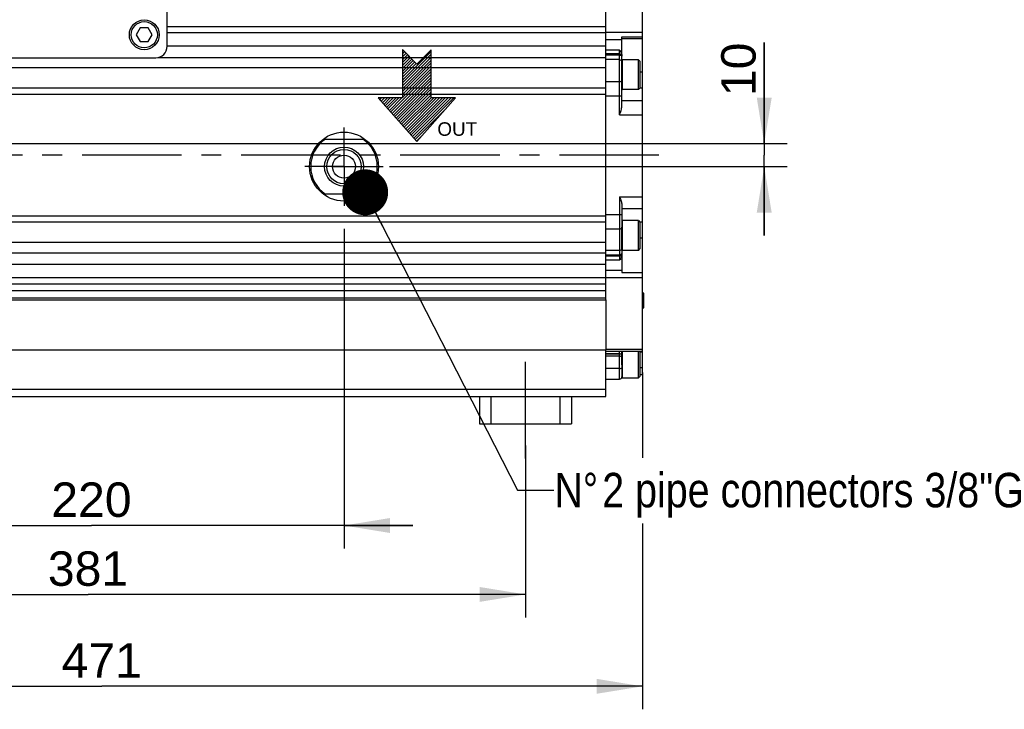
# Model space of a CAD drawing. Header units: millimetres. Extents: x -134 to 420, y 0 to 297.
# Tile 27 of 53: x 167 to 253, y 149 to 209. Entities that reach past the tile are written whole.
import ezdxf

# ---------------------------------------------------------------- set-up
doc = ezdxf.new("R2010")
doc.units = ezdxf.units.MM
doc.header["$LTSCALE"] = 23.1
doc.linetypes.add('CENTER', pattern=[0.6, 0.375, -0.075, 0.075, -0.075])
doc.layers.get('0').update_dxf_attribs({"linetype": 'CONTINUOUS'})
for name, color, linetype in [('AXIS', 7, 'CONTINUOUS'), ('COMPONENTS', 7, 'CONTINUOUS'), ('CUT', 7, 'CONTINUOUS'), ('DETAIL', 7, 'CONTINUOUS'), ('DIMENSION', 7, 'CONTINUOUS'), ('PROTRUSION', 7, 'CONTINUOUS')]:
    doc.layers.add(name, color=color, linetype=linetype)
doc.styles.get("Standard").update_dxf_attribs({"font": 'arial.ttf'})
doc.styles.add('TEXTSTYLE_11', font='arial.ttf')
doc.dimstyles.new('DIMSTYLE_10', dxfattribs={"dimtxt": 3, "dimasz": 4, "dimexe": 0.18, "dimexo": 0.0625, "dimgap": 0.09, "dimtad": 1, "dimdec": 3, "dimlfac": 5, "dimdsep": 46, "dimtxsty": 'STANDARD', "dimblk": '_FILLED', "dimblk1": '_FILLED', "dimblk2": '_FILLED', "dimcen": 0.09, "dimadec": 0, "dimazin": 0, "dimtp": 0.2, "dimtm": 0.2, "dimtfac": 1, "dimtdec": 3, "dimtofl": 0, "dimtmove": 0, "dimatfit": 3, "dimldrblk": '_FILLED', "dimfxl": 1, "dimtolj": 1, "dimarcsym": 0})
doc.dimstyles.new('DIMSTYLE_11', dxfattribs={"dimtxt": 3, "dimasz": 4, "dimexe": 0.18, "dimexo": 0.0625, "dimgap": 0.09, "dimtad": 1, "dimdec": 3, "dimlfac": 5, "dimdsep": 46, "dimtxsty": 'STANDARD', "dimblk": '_FILLED', "dimblk1": '_FILLED', "dimblk2": '_FILLED', "dimcen": 0.09, "dimadec": 0, "dimazin": 0, "dimtp": 0.5, "dimtm": 0.5, "dimtfac": 1, "dimtdec": 3, "dimtofl": 0, "dimtmove": 0, "dimatfit": 3, "dimldrblk": '_FILLED', "dimfxl": 1, "dimtolj": 1, "dimarcsym": 0})
doc.dimstyles.new('DIMSTYLE_12', dxfattribs={"dimtxt": 3, "dimasz": 4, "dimexe": 0.18, "dimexo": 0.0625, "dimgap": 0.09, "dimtad": 1, "dimdec": 3, "dimlfac": 5, "dimdsep": 46, "dimtxsty": 'STANDARD', "dimblk": '_FILLED', "dimblk1": '_FILLED', "dimblk2": '_FILLED', "dimcen": 0.09, "dimadec": 0, "dimazin": 0, "dimtp": 0.8, "dimtm": 0.8, "dimtfac": 1, "dimtdec": 3, "dimtofl": 0, "dimtmove": 0, "dimatfit": 3, "dimldrblk": '_FILLED', "dimfxl": 1, "dimtolj": 1, "dimarcsym": 0})
doc.dimstyles.new('DIMSTYLE_2', dxfattribs={"dimtxt": 3, "dimasz": 4, "dimexe": 0.18, "dimexo": 0.0625, "dimgap": 0.09, "dimtad": 1, "dimlfac": 5, "dimdsep": 46, "dimtxsty": 'STANDARD', "dimblk": '_FILLED', "dimblk1": '_FILLED', "dimblk2": '_FILLED', "dimcen": 0.09, "dimadec": 0, "dimazin": 0, "dimtp": 0.5, "dimtm": 0.5, "dimtfac": 1, "dimtofl": 0, "dimtmove": 0, "dimatfit": 3, "dimldrblk": '_FILLED', "dimfxl": 1, "dimtolj": 1, "dimarcsym": 0})
doc.dimstyles.get("Standard").update_dxf_attribs({"dimtxt": 3, "dimasz": 4, "dimexe": 0.18, "dimexo": 0.0625, "dimgap": 0.09, "dimtad": 1, "dimdec": 3, "dimdsep": 46, "dimtxsty": 'STANDARD', "dimblk": '_FILLED', "dimblk1": '_FILLED', "dimblk2": '_FILLED', "dimcen": 0.09, "dimadec": 0, "dimazin": 0, "dimtol": 1, "dimtp": 0.001, "dimtm": 0.001, "dimtfac": 1, "dimtdec": 3, "dimtofl": 0, "dimtmove": 0, "dimatfit": 3, "dimldrblk": '_FILLED', "dimfxl": 1, "dimtolj": 1, "dimarcsym": 0})

# ---------------------------------------------------------------- blocks, each defined once
blk = doc.blocks.new('_FILLED')
at = {"color": 0, "linetype": 'BYBLOCK'}
blk.add_solid([(0, 0), (-1, 0.1625), (-1, -0.1625)], dxfattribs=at)
blk = doc.blocks.new('*D1')
at = {"layer": 'DIMENSION', "color": 2, "linetype": 'CONTINUOUS'}
for p, q in [((211.38, 172.195), (211.38, 157.236)), ((135.18, 161.236), (135.18, 159.179)), ((135.18, 159.236), (173.28, 159.236)), ((211.38, 159.236), (173.28, 159.236))]:
    blk.add_line(p, q, dxfattribs=at)
at = {"layer": 'DIMENSION', "color": 2, "linetype": 'CONTINUOUS', "xscale": 4, "yscale": 4, "zscale": 4, "rotation": 180}
blk.add_blockref('_FILLED', (135.18, 159.236), dxfattribs=at)
at = {"layer": 'DIMENSION', "color": 2, "linetype": 'CONTINUOUS', "xscale": 4, "yscale": 4, "zscale": 4}
blk.add_blockref('_FILLED', (211.38, 159.236), dxfattribs=at)
at = {"layer": 'DIMENSION', "color": 2, "linetype": 'CONTINUOUS', "insert": (173.28, 162.986), "char_height": 3, "width": 8.15242, "attachment_point": 2, "line_spacing_factor": 0.9}
blk.add_mtext('381 ', dxfattribs=at)
blk = doc.blocks.new('*D15')
at = {"layer": 'DIMENSION', "color": 2, "linetype": 'CONTINUOUS'}
for p, q in [((232.18, 198.482), (232.18, 207.279)), ((232.18, 207.279), (232.18, 197.482)), ((156.237, 198.482), (234.18, 198.482)), ((232.18, 190.482), (232.18, 197.482)), ((199.537, 196.482), (234.18, 196.482)), ((232.18, 196.482), (232.18, 190.482))]:
    blk.add_line(p, q, dxfattribs=at)
at = {"layer": 'DIMENSION', "color": 2, "linetype": 'CONTINUOUS', "xscale": 4, "yscale": 4, "zscale": 4}
for p, rotation in [((232.18, 198.482), 270), ((232.18, 196.482), 90)]:
    blk.add_blockref('_FILLED', p, dxfattribs=dict(at, rotation=rotation))
at = {"layer": 'DIMENSION', "color": 2, "linetype": 'CONTINUOUS', "insert": (228.43, 202.617), "char_height": 3, "width": 4.66171, "attachment_point": 1, "rotation": 90, "line_spacing_factor": 0.9}
blk.add_mtext('10', dxfattribs=at)
blk = doc.blocks.new('*D17')
at = {"color": 2, "linetype": 'CONTINUOUS'}
for p, q in [((151.58, 193.196), (151.58, 163.236)), ((195.58, 191.075), (195.58, 163.236)), ((151.58, 165.236), (145.58, 165.236)), ((145.58, 165.236), (173.58, 165.236)), ((201.58, 165.236), (173.58, 165.236)), ((195.58, 165.236), (201.58, 165.236))]:
    blk.add_line(p, q, dxfattribs=at)
at = {"color": 2, "linetype": 'CONTINUOUS', "xscale": 4, "yscale": 4, "zscale": 4}
blk.add_blockref('_FILLED', (151.58, 165.236), dxfattribs=at)
at = {"color": 2, "linetype": 'CONTINUOUS', "xscale": 4, "yscale": 4, "zscale": 4, "rotation": 180}
blk.add_blockref('_FILLED', (195.58, 165.236), dxfattribs=at)
at = {"color": 2, "linetype": 'CONTINUOUS', "insert": (173.58, 168.986), "char_height": 3, "width": 6.99257, "attachment_point": 2, "line_spacing_factor": 0.9}
blk.add_mtext('220', dxfattribs=at)
blk = doc.blocks.new('*D18')
at = {"color": 2, "linetype": 'CONTINUOUS'}
for p, q in [((221.58, 178.567), (221.58, 171.128)), ((127.38, 177.382), (127.38, 149.236)), ((221.58, 165.421), (221.58, 149.236)), ((127.38, 151.236), (174.48, 151.236)), ((221.58, 151.236), (174.48, 151.236))]:
    blk.add_line(p, q, dxfattribs=at)
at = {"color": 2, "linetype": 'CONTINUOUS', "xscale": 4, "yscale": 4, "zscale": 4, "rotation": 180}
blk.add_blockref('_FILLED', (127.38, 151.236), dxfattribs=at)
at = {"color": 2, "linetype": 'CONTINUOUS', "xscale": 4, "yscale": 4, "zscale": 4}
blk.add_blockref('_FILLED', (221.58, 151.236), dxfattribs=at)
at = {"color": 2, "linetype": 'CONTINUOUS', "insert": (174.48, 154.986), "char_height": 3, "width": 6.99257, "attachment_point": 2, "line_spacing_factor": 0.9}
blk.add_mtext('471', dxfattribs=at)
blk = doc.blocks.new('COOLING_IN_BL3', base_point=(202.869, 202.668))
at = {"layer": 'DETAIL', "color": 5, "linetype": 'CONTINUOUS'}
for p, q in [((200.665, 206.668), (200.665, 202.458)), ((201.928, 205.405), (200.665, 206.668)), ((200.665, 206.54), (200.729, 206.604)), ((200.665, 204.019), (203.161, 206.515)), ((200.665, 206.288), (200.855, 206.478)), ((200.665, 206.036), (200.981, 206.352)), ((200.665, 203.767), (203.161, 206.263)), ((200.665, 205.784), (201.107, 206.226)), ((200.665, 205.532), (201.233, 206.1)), ((200.665, 203.515), (203.161, 206.011)), ((200.665, 205.28), (201.359, 205.974)), ((200.665, 205.028), (201.486, 205.848)), ((203.161, 206.638), (201.928, 205.405)), ((203.161, 202.458), (203.161, 206.638)), ((200.665, 203.263), (203.161, 205.759)), ((200.665, 204.776), (201.612, 205.722)), ((200.665, 204.524), (201.738, 205.596)), ((200.665, 203.011), (203.161, 205.507)), ((200.665, 204.272), (201.864, 205.47)), ((200.665, 202.759), (203.161, 205.255)), ((200.665, 202.507), (203.161, 205.003)), ((199.646, 201.236), (203.161, 204.751)), ((199.765, 201.102), (203.161, 204.499)), ((199.883, 200.969), (203.161, 204.246)), ((200.002, 200.835), (203.161, 203.994)), ((200.121, 200.702), (203.161, 203.742)), ((200.239, 200.569), (203.161, 203.49)), ((200.665, 202.458), (198.56, 202.458)), ((198.56, 202.458), (201.928, 198.668)), ((198.579, 202.437), (198.599, 202.458)), ((198.697, 202.303), (198.851, 202.458)), ((198.816, 202.17), (199.104, 202.458)), ((198.934, 202.037), (199.356, 202.458)), ((199.053, 201.903), (199.608, 202.458)), ((199.172, 201.77), (199.86, 202.458)), ((199.29, 201.636), (200.112, 202.458)), ((199.409, 201.503), (200.364, 202.458)), ((199.528, 201.369), (200.616, 202.458)), ((200.358, 200.435), (203.161, 203.238)), ((200.477, 200.302), (203.161, 202.986)), ((200.595, 200.168), (203.161, 202.734)), ((200.714, 200.035), (203.161, 202.482)), ((200.832, 199.901), (203.389, 202.458)), ((200.951, 199.768), (203.641, 202.458)), ((201.07, 199.634), (203.893, 202.458)), ((201.188, 199.501), (204.145, 202.458)), ((201.307, 199.367), (204.397, 202.458)), ((201.426, 199.234), (204.649, 202.458)), ((201.544, 199.101), (204.901, 202.458)), ((201.663, 198.967), (205.153, 202.458)), ((201.928, 198.668), (205.297, 202.458)), ((205.297, 202.458), (203.161, 202.458)), ((201.781, 198.834), (204.428, 201.481)), ((201.9, 198.7), (202.412, 199.212))]:
    blk.add_line(p, q, dxfattribs=at)
at = {"layer": 'DETAIL', "color": 2, "linetype": 'CONTINUOUS', "style": 'TEXTSTYLE_11'}
blk.add_text('OUT', height=1.1789, dxfattribs=at).set_placement((203.707, 199.161))

msp = doc.modelspace()

# ---------------------------------------------------------------- linework, layer by layer
at = {"color": 7, "linetype": 'CONTINUOUS'}
for p, q in [((219.7796, 203.76192), (219.7796, 205.70634)), ((221.2196, 205.78213), (219.8466, 205.78213)), ((221.2196, 205.78213), (221.3796, 205.62213)), ((221.2196, 203.18213), (221.2196, 205.78213)), ((221.3796, 203.34213), (221.3796, 205.62213)), ((221.2196, 203.18213), (221.3796, 203.34213)), ((221.2196, 203.18213), (219.8466, 203.18213)), ((194.5796, 196.48213), (196.5796, 196.48213)), ((221.2196, 191.78213), (219.8466, 191.78213)), ((221.2196, 191.78213), (221.3796, 191.62213)), ((221.2196, 189.18213), (221.2196, 191.78213)), ((221.3796, 189.34213), (221.3796, 191.62213)), ((219.7796, 189.25792), (219.7796, 191.20234)), ((221.2196, 189.18213), (219.8466, 189.18213)), ((221.2196, 189.18213), (221.3796, 189.34213)), ((221.5796, 185.52492), (221.5996, 185.52492)), ((221.5996, 185.52492), (221.6796, 185.44492)), ((221.5996, 184.12492), (221.5996, 185.52492)), ((221.6796, 184.20492), (221.6796, 185.44492)), ((221.5796, 184.12492), (221.5996, 184.12492)), ((221.5996, 184.12492), (221.6796, 184.20492)), ((221.2196, 178.08213), (221.2196, 180.40374)), ((221.3796, 178.24216), (221.3796, 180.40374)), ((219.7796, 179.23705), (219.7796, 178.14913)), ((219.8466, 178.08213), (221.2196, 178.08213)), ((221.2196, 178.08213), (221.3796, 178.24213))]:
    msp.add_line(p, q, dxfattribs=at)
at = {"color": 9, "linetype": 'CONTINUOUS'}
for p, q in [((219.8466, 203.18213), (219.8466, 205.78213)), ((219.8466, 189.18213), (219.8466, 191.78213)), ((219.8466, 178.08213), (219.8466, 180.40374))]:
    msp.add_line(p, q, dxfattribs=at)
at = {"color": 7, "linetype": 'CONTINUOUS'}
for centre, start, end in [((219.8466, 205.71513), 90, 180), ((219.8466, 203.24913), 180, 270), ((219.8466, 191.71513), 90, 180), ((219.8466, 189.24913), 180, 270), ((219.8466, 178.14913), 180, 270)]:
    msp.add_arc(centre, 0.067, start, end, dxfattribs=at)
at = {"layer": 'AXIS', "color": 7, "linetype": 'CONTINUOUS'}
for p, q in [((218.3796, 187.98213), (218.3796, 206.98213)), ((179.38525, 205.98213), (218.3796, 205.98213)), ((218.3796, 205.09535), (131.1796, 205.09535)), ((218.3796, 203.32019), (131.1796, 203.32019)), ((131.1796, 202.78213), (218.3796, 202.78213)), ((131.1796, 192.18213), (218.3796, 192.18213)), ((218.3796, 191.64408), (131.1796, 191.64408)), ((218.3796, 189.86892), (131.1796, 189.86892)), ((131.1796, 188.98213), (218.3796, 188.98213))]:
    msp.add_line(p, q, dxfattribs=at)
at = {"layer": 'AXIS', "color": 2, "linetype": 'CENTER'}
for p, q in [((195.5796, 196.48213), (195.5796, 199.88899)), ((223.0008, 197.48213), (109.35211, 197.48213)), ((195.5796, 196.48213), (192.17274, 196.48213)), ((195.5796, 196.48213), (198.98646, 196.48213)), ((195.5796, 196.48213), (195.5796, 193.07527)), ((211.3796, 171.08213), (211.3796, 179.48213))]:
    msp.add_line(p, q, dxfattribs=at)
at = {"layer": 'COMPONENTS', "color": 7, "linetype": 'CONTINUOUS'}
for p, q in [((221.5796, 178.38213), (221.5796, 216.58213)), ((180.1796, 206.96025), (180.1796, 209.96025)), ((177.83319, 208.56025), (177.48678, 207.96025)), ((178.52601, 208.56025), (177.83319, 208.56025)), ((178.87242, 207.96025), (178.52601, 208.56025)), ((177.48678, 207.96025), (177.83319, 207.36025)), ((178.52601, 207.36025), (178.87242, 207.96025)), ((219.7796, 205.70619), (219.7796, 207.79062)), ((177.83319, 207.36025), (178.52601, 207.36025)), ((164.1796, 205.96025), (179.1796, 205.96025)), ((219.7796, 201.75909), (219.7796, 203.76192)), ((193.7796, 198.88213), (197.3796, 198.88213)), ((197.3796, 194.08213), (193.7796, 194.08213)), ((219.7796, 193.14341), (219.7796, 191.20234)), ((219.7796, 189.25808), (219.7796, 187.25811)), ((219.7796, 187.25811), (221.5796, 187.25811)), ((219.7796, 180.38213), (218.3796, 180.38213)), ((219.7796, 179.23663), (219.7796, 180.41455)), ((219.7796, 180.40374), (221.5796, 180.40374)), ((218.3796, 177.98213), (219.5796, 177.98213)), ((221.3796, 178.38213), (221.5796, 178.38213)), ((207.3796, 176.48213), (215.3796, 176.48213)), ((207.3796, 176.48213), (207.3796, 174.08213)), ((208.3796, 176.48213), (208.3796, 174.08213)), ((214.3796, 176.48213), (214.3796, 174.08213)), ((215.3796, 176.48213), (215.3796, 174.08213)), ((207.3796, 174.08213), (215.3796, 174.08213))]:
    msp.add_line(p, q, dxfattribs=at)
at = {"layer": 'COMPONENTS', "color": 9, "linetype": 'CONTINUOUS'}
for p, q in [((221.5796, 208.15389), (218.3796, 208.15389)), ((219.7796, 207.79062), (221.5796, 207.79062)), ((219.7796, 207.63666), (221.5796, 207.63666)), ((219.7796, 207.51358), (218.3796, 207.51358)), ((219.5796, 206.63213), (218.3796, 206.63213)), ((219.5796, 206.28572), (218.3796, 206.28572)), ((219.5796, 206.27716), (218.3796, 206.27716)), ((219.5796, 206.18876), (218.3796, 206.18876)), ((219.5796, 200.98449), (219.5796, 206.63213)), ((219.5796, 205.7977), (218.3796, 205.7977)), ((221.5796, 204.71316), (221.3796, 204.71316)), ((218.3796, 203.89889), (219.5796, 203.89889)), ((221.5796, 203.31411), (221.35158, 203.31411)), ((218.3796, 202.6491), (219.7796, 202.6491)), ((219.7796, 202.23038), (221.5796, 202.23038)), ((219.5796, 200.98449), (221.5796, 200.98449)), ((219.5796, 193.83623), (221.5796, 193.83623)), ((219.5796, 193.83623), (219.5796, 188.33213)), ((218.3796, 192.31516), (219.7796, 192.31516)), ((219.7796, 192.82394), (221.5796, 192.82394)), ((221.5796, 191.65015), (221.35158, 191.65015)), ((218.3796, 191.06537), (219.5796, 191.06537)), ((221.5796, 190.2511), (221.3796, 190.2511)), ((219.5796, 189.16656), (218.3796, 189.16656)), ((219.5796, 188.7755), (218.3796, 188.7755)), ((219.5796, 188.6871), (218.3796, 188.6871)), ((219.5796, 188.67854), (218.3796, 188.67854)), ((219.5796, 188.33213), (218.3796, 188.33213)), ((219.7796, 187.45068), (218.3796, 187.45068)), ((221.5796, 186.81038), (218.3796, 186.81038)), ((221.5796, 180.56724), (218.3796, 180.56724)), ((219.5796, 180.18213), (218.3796, 180.18213)), ((219.5796, 180.1673), (218.3796, 180.1673)), ((219.5796, 177.98213), (219.5796, 180.38213)), ((219.7796, 180.41455), (221.5796, 180.41455)), ((221.5796, 180.32326), (221.3796, 180.32326)), ((219.5796, 179.97773), (218.3796, 179.97773)), ((219.5796, 178.9033), (218.3796, 178.9033)), ((221.3796, 178.97826), (221.5796, 178.97826))]:
    msp.add_line(p, q, dxfattribs=at)
at = {"layer": 'COMPONENTS', "color": 7, "linetype": 'CONTINUOUS'}
for centre, radius in [((178.1796, 207.96025), 1.3), ((178.1796, 207.96025), 1.14), ((195.5796, 196.48213), 3), ((195.5796, 196.48213), 1.7), ((195.5796, 196.48213), 1.5), ((195.5796, 196.48213), 1)]:
    msp.add_circle(centre, radius, dxfattribs=at)
for centre, radius, start, end in [((179.1796, 206.96025), 1, 270, 360), ((195.5796, 196.48213), 2.90001, 124.1484243, 235.8515757), ((195.5796, 196.48213), 2.90001, 304.1484243, 55.8515757), ((219.5796, 178.18213), 0.2, 270, 360)]:
    msp.add_arc(centre, radius, start, end, dxfattribs=at)
at = {"layer": 'COMPONENTS', "color": 9, "linetype": 'CONTINUOUS'}
for centre, radius, start, end in [((219.62474, 206.10306), 0.15492, 8.7234568, 17.1626446), ((219.62991, 206.11242), 0.14969, 0.0362845, 8.7225286), ((219.62886, 206.10374), 0.15075, 3.3266473, 8.7081944), ((219.6037, 206.00073), 0.1759, 0.0291444, 8.0453873), ((219.63205, 206.10394), 0.14755, 0.0047507, 3.3188749)]:
    msp.add_arc(centre, radius, start, end, dxfattribs=at)
at = {"layer": 'COMPONENTS', "color": 7, "linetype": 'CONTINUOUS'}
for points, knots in [([(219.5796, 206.63213), (219.65112, 206.53099), (219.75066, 206.392), (219.7796, 206.2263), (219.7796, 206.18492)], [0, 0, 0, 0, 0.74960343, 1, 1, 1, 1]), ([(219.5796, 200.98449), (219.62564, 201.11473), (219.71384, 201.36568), (219.7796, 201.62987), (219.7796, 201.75909)], [0, 0, 0, 0, 0.5166844, 1, 1, 1, 1]), ([(219.5796, 193.83623), (219.62542, 193.7194), (219.71229, 193.49622), (219.7796, 193.259), (219.7796, 193.14341)], [0, 0, 0, 0, 0.52054438, 1, 1, 1, 1]), ([(219.7796, 188.77934), (219.7796, 188.73793), (219.75065, 188.57222), (219.6511, 188.43325), (219.5796, 188.33213)], [0, 0, 0, 0, 0.25062564, 1, 1, 1, 1])]:
    msp.add_open_spline(points, degree=3, knots=knots, dxfattribs=at)
at = {"layer": 'COMPONENTS', "color": 9, "linetype": 'CONTINUOUS'}
for points, knots in [([(219.5796, 206.28572), (219.62582, 206.28572), (219.71757, 206.25932), (219.77149, 206.1768), (219.77787, 206.13512)], [0, 0, 0, 0, 0.5229815, 1, 1, 1, 1]), ([(219.5796, 206.27716), (219.6219, 206.27716), (219.70543, 206.25491), (219.76127, 206.18602), (219.77276, 206.14878)], [0, 0, 0, 0, 0.52041832, 1, 1, 1, 1]), ([(219.5796, 206.18876), (219.62621, 206.18876), (219.72107, 206.15744), (219.77161, 206.0697), (219.77787, 206.02535)], [0, 0, 0, 0, 0.51000205, 1, 1, 1, 1]), ([(219.5796, 205.7977), (219.62219, 205.7977), (219.70832, 205.77172), (219.76152, 205.69792), (219.77276, 205.6584)], [0, 0, 0, 0, 0.50900026, 1, 1, 1, 1]), ([(219.5796, 203.89889), (219.62743, 203.89889), (219.69751, 203.9034), (219.7796, 203.95452), (219.7796, 203.98221)], [0, 0, 0, 0, 0.63334482, 1, 1, 1, 1]), ([(219.7796, 190.98205), (219.7796, 191.00974), (219.69751, 191.06087), (219.62743, 191.06537), (219.5796, 191.06537)], [0, 0, 0, 0, 0.36665518, 1, 1, 1, 1]), ([(219.77276, 189.30586), (219.76152, 189.26634), (219.70832, 189.19254), (219.62219, 189.16656), (219.5796, 189.16656)], [0, 0, 0, 0, 0.49099974, 1, 1, 1, 1]), ([(219.73826, 188.75487), (219.70958, 188.72249), (219.65302, 188.69268), (219.59479, 188.6871), (219.5796, 188.6871)], [0, 0, 0, 0, 0.74007882, 1, 1, 1, 1]), ([(219.73826, 188.74631), (219.70958, 188.71393), (219.65302, 188.68411), (219.59479, 188.67854), (219.5796, 188.67854)], [0, 0, 0, 0, 0.74007882, 1, 1, 1, 1]), ([(219.5796, 180.18213), (219.62432, 180.18213), (219.69772, 180.19113), (219.7701, 180.23977), (219.77787, 180.26908)], [0, 0, 0, 0, 0.59593866, 1, 1, 1, 1]), ([(219.5796, 180.1673), (219.60524, 180.1673), (219.65442, 180.17249), (219.7279, 180.1933), (219.7796, 180.2367), (219.7796, 180.2673)], [0, 0, 0, 0, 0.32433138, 0.61280185, 1, 1, 1, 1]), ([(219.5796, 179.97773), (219.62721, 179.97773), (219.6909, 179.98142), (219.7796, 180.02081), (219.7796, 180.04613)], [0, 0, 0, 0, 0.65280186, 1, 1, 1, 1]), ([(219.5796, 178.9033), (219.62721, 178.9033), (219.6909, 178.907), (219.7796, 178.94638), (219.7796, 178.97171)], [0, 0, 0, 0, 0.65280186, 1, 1, 1, 1])]:
    msp.add_open_spline(points, degree=3, knots=knots, dxfattribs=at)
for points in [[(219.77276, 205.6584), (219.77724, 205.64265), (219.7796, 205.62613), (219.7796, 205.60976)], [(219.73826, 188.84904), (219.7014, 188.80388), (219.63789, 188.7755), (219.5796, 188.7755)], [(219.7796, 188.96344), (219.7796, 188.92289), (219.7639, 188.88045), (219.73826, 188.84904)], [(219.77276, 188.81548), (219.76591, 188.79327), (219.75368, 188.77227), (219.73826, 188.75487)], [(219.77276, 188.80692), (219.76591, 188.78471), (219.75368, 188.76371), (219.73826, 188.74631)], [(219.7796, 189.3545), (219.7796, 189.33813), (219.77724, 189.32161), (219.77276, 189.30586)], [(219.7796, 188.86031), (219.7796, 188.84519), (219.77722, 188.82993), (219.77276, 188.81548)], [(219.7796, 188.85175), (219.7796, 188.83663), (219.77722, 188.82136), (219.77276, 188.80692)], [(219.77787, 180.26908), (219.77899, 180.27332), (219.7796, 180.27774), (219.7796, 180.28213)]]:
    msp.add_open_spline(points, degree=3, dxfattribs=at)
at = {"layer": 'CUT', "color": 7, "linetype": 'CONTINUOUS'}
for p, q in [((218.3796, 206.98213), (218.3796, 210.09146)), ((180.1796, 208.68213), (218.3796, 208.68213)), ((180.1796, 208.14745), (218.3796, 208.14745)), ((180.1796, 206.98213), (218.3796, 206.98213)), ((131.1796, 187.98213), (218.3796, 187.98213)), ((218.3796, 184.87281), (218.3796, 187.96948)), ((131.1796, 186.81682), (218.3796, 186.81682)), ((131.1796, 186.28213), (218.3796, 186.28213)), ((131.1796, 185.68213), (218.3796, 185.68213)), ((131.1796, 185.04945), (218.3796, 185.04945)), ((218.3796, 176.48213), (218.3796, 180.53439)), ((131.1796, 177.11481), (218.3796, 177.11481)), ((139.1796, 176.48213), (207.3796, 176.48213)), ((215.3796, 176.48213), (218.3796, 176.48213))]:
    msp.add_line(p, q, dxfattribs=at)
at = {"layer": 'PROTRUSION', "color": 7, "linetype": 'CONTINUOUS'}
for p, q in [((131.1796, 184.87281), (218.3796, 184.87281)), ((218.3796, 184.87281), (218.3796, 180.53439)), ((131.1796, 180.53439), (218.3796, 180.53439))]:
    msp.add_line(p, q, dxfattribs=at)

# ---------------------------------------------------------------- block references
at = {"layer": 'DETAIL', "color": 2, "linetype": 'CONTINUOUS'}
msp.add_blockref('COOLING_IN_BL3', (202.86916, 202.66823), dxfattribs=at)

# ---------------------------------------------------------------- texts
at = {"layer": 'DETAIL', "color": 2, "linetype": 'CONTINUOUS', "insert": (213.84464, 169.81876), "char_height": 3, "width": 50.3104089, "attachment_point": 1, "line_spacing_factor": 0.9}
msp.add_mtext('N\\Fgdt;{\\Fgdt;~}\\Farial.ttf;{\\Ftxt.shx;\\W0.166667;\\H3.000000; }2 pipe connectors 3/8"G', dxfattribs=at)

# ---------------------------------------------------------------- dimensions: what is measured, and where the dimension line sits
at = {"color": 2, "linetype": 'CONTINUOUS'}
for base, p1, p2, dimstyle, picture, middle in [((195.5796, 165.23594), (151.5796, 193.19616), (195.5796, 191.07527), 'DIMSTYLE_11', '*D17', (170.08331, 167.48594)), ((221.5796, 151.23594), (127.3796, 177.38213), (221.5796, 178.56724), 'DIMSTYLE_12', '*D18', (170.98331, 153.48594))]:
    dim = msp.add_linear_dim(base=base, p1=p1, p2=p2, dimstyle=dimstyle, dxfattribs=at)
    dim.commit()
    dim.dimension.update_dxf_attribs({"geometry": picture, "text_midpoint": middle, "dimtype": 160})
at = {"layer": 'DIMENSION', "color": 2, "linetype": 'CONTINUOUS'}
dim = msp.add_linear_dim(base=(232.17963, 196.48213), p1=(156.23732, 198.48213), p2=(199.53747, 196.48213), angle=270, dimstyle='DIMSTYLE_10', dxfattribs=at)
dim.commit()
dim.dimension.update_dxf_attribs({"geometry": '*D15', "text_midpoint": (229.92963, 204.94834), "dimtype": 160})
dim = msp.add_linear_dim(base=(135.1796, 159.23594), p1=(211.3796, 172.19478), p2=(135.1796, 161.23594), angle=180, text='<> ', dimstyle='DIMSTYLE_2', dxfattribs=at)
dim.commit()
dim.dimension.update_dxf_attribs({"geometry": '*D1', "text_midpoint": (169.20339, 161.48594), "dimtype": 160})

# ---------------------------------------------------------------- leaders
at = {"layer": 'DETAIL', "color": 2, "linetype": 'CONTINUOUS'}
msp.add_leader([(197.42326, 194.24363), (210.69136, 168.31876), (213.84464, 168.31876)], dimstyle='STANDARD', override={"dimtad": 0, "dimldrblk": 'DOT'}, dxfattribs=at)

doc.saveas('drawing.dxf')
